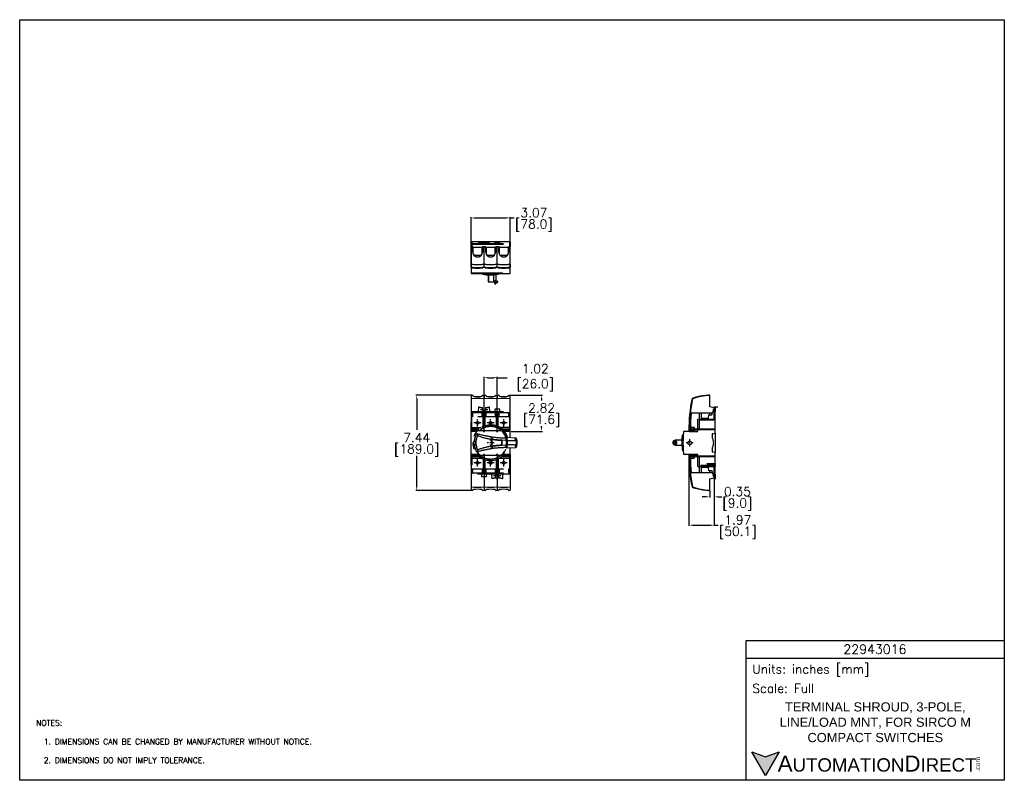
# Model space of a CAD drawing. Extents: x 864.4 to 941.4, y -8.5 to 51.
import ezdxf

# ---------------------------------------------------------------- set-up
doc = ezdxf.new("R2010")
doc.units = 0
doc.header["$LTSCALE"] = 4
doc.header["$MEASUREMENT"] = 0
doc.linetypes.add('CENTER2', pattern=[1.125, 0.75, -0.125, 0.125, -0.125])
doc.linetypes.add('PHANTOM2', pattern=[1.25, 0.625, -0.125, 0.125, -0.125, 0.125, -0.125])
doc.layers.get('0').update_dxf_attribs({"linetype": 'CONTINUOUS'})
doc.layers.get('DEFPOINTS').update_dxf_attribs({"linetype": 'CONTINUOUS'})
for name, color, linetype in [('CENTER', 40, 'CENTER2'), ('DIMENSIONS', 140, 'CONTINUOUS'), ('PHANTOM', 130, 'PHANTOM2'), ('TEXT', 140, 'CONTINUOUS')]:
    doc.layers.add(name, color=color, linetype=linetype)
doc.styles.add('ROMANS', font='romans.shx')
doc.styles.get("Standard").update_dxf_attribs({"font": 'romans.shx'})
doc.styles.add('型式1', font='txt')
doc.dimstyles.get("Standard").update_dxf_attribs({"dimtxt": 0.7, "dimasz": 0.3, "dimexe": 0.0625, "dimexo": 0.0625, "dimgap": 0.0625, "dimtad": 0, "dimtih": 1, "dimtoh": 1, "dimzin": 0, "dimdsep": 46, "dimtxsty": 'Standard', "dimcen": 0, "dimadec": 0, "dimazin": 0, "dimtfac": 1, "dimtofl": 0, "dimtmove": 0, "dimatfit": 3, "dimfxl": 1, "dimtolj": 1, "dimtzin": 0, "dimarcsym": 0})

# ---------------------------------------------------------------- blocks, each defined once
blk = doc.blocks.new('*D14')
at = {"layer": 'DEFPOINTS', "color": 0, "transparency": 16777216}
for p in [(916.751, 16.9), (918.724, 15.125), (918.724, 11.425)]:
    blk.add_point(p, dxfattribs=at)
at = {"layer": 'DIMENSIONS', "color": 0, "lineweight": -2, "transparency": 16777216}
for p, q in [((916.751, 16.838), (916.751, 11.362)), ((918.724, 15.063), (918.724, 11.362)), ((917.051, 11.425), (918.424, 11.425)), ((918.724, 11.425), (919.024, 11.425))]:
    blk.add_line(p, q, dxfattribs=at)
at = {"layer": 'DIMENSIONS', "color": 0, "transparency": 16777216}
for points in [[(917.051, 11.475), (917.051, 11.375), (916.751, 11.425)], [(918.424, 11.475), (918.424, 11.375), (918.724, 11.425)]]:
    blk.add_solid(points, dxfattribs=at)
at = {"layer": 'DIMENSIONS', "color": 0, "transparency": 16777216, "char_height": 0.7, "attachment_point": 5}
for s, insert in [('\\A1;1.97', (920.569, 11.837)), ('\\A1;[50.1]', (920.569, 10.829))]:
    blk.add_mtext(s, dxfattribs=dict(at, insert=insert))
blk = doc.blocks.new('*D15')
at = {"layer": 'DEFPOINTS', "color": 0, "transparency": 16777216}
for p in [(918.724, 15.125), (918.369, 14.138), (918.724, 13.64)]:
    blk.add_point(p, dxfattribs=at)
at = {"layer": 'DIMENSIONS', "color": 0, "lineweight": -2, "transparency": 16777216}
for p, q in [((918.724, 15.063), (918.724, 13.578)), ((918.369, 14.075), (918.369, 13.578)), ((918.069, 13.64), (917.769, 13.64)), ((919.024, 13.64), (919.324, 13.64))]:
    blk.add_line(p, q, dxfattribs=at)
at = {"layer": 'DIMENSIONS', "color": 0, "transparency": 16777216}
for points in [[(918.069, 13.69), (918.069, 13.59), (918.369, 13.64)], [(919.024, 13.69), (919.024, 13.59), (918.724, 13.64)]]:
    blk.add_solid(points, dxfattribs=at)
at = {"layer": 'DIMENSIONS', "color": 0, "transparency": 16777216, "char_height": 0.7, "attachment_point": 5}
for s, insert in [('\\A1;0.35', (920.536, 14.053)), ('\\A1;[9.0]', (920.536, 13.045))]:
    blk.add_mtext(s, dxfattribs=dict(at, insert=insert))
blk = doc.blocks.new('*D16')
at = {"layer": 'DEFPOINTS', "color": 0, "transparency": 16777216}
for p in [(901.752, 22.961), (901.752, 21.569), (900.728, 20.732)]:
    blk.add_point(p, dxfattribs=at)
at = {"layer": 'DIMENSIONS', "color": 0, "lineweight": -2, "transparency": 16777216}
for p, q in [((900.728, 20.795), (900.728, 23.023)), ((901.028, 22.961), (901.452, 22.961)), ((901.752, 21.632), (901.752, 23.023)), ((901.752, 22.961), (902.527, 22.961))]:
    blk.add_line(p, q, dxfattribs=at)
at = {"layer": 'DIMENSIONS', "color": 0, "transparency": 16777216}
for points in [[(901.028, 23.011), (901.028, 22.911), (900.728, 22.961)], [(901.452, 23.011), (901.452, 22.911), (901.752, 22.961)]]:
    blk.add_solid(points, dxfattribs=at)
at = {"layer": 'DIMENSIONS', "color": 0, "transparency": 16777216, "insert": (904.489, 22.961), "char_height": 0.7, "attachment_point": 5}
blk.add_mtext('\\A1; 1.02\\P [26.0]', dxfattribs=at)
blk = doc.blocks.new('*D17')
at = {"layer": 'DEFPOINTS', "color": 0, "transparency": 16777216}
for p in [(902.775, 35.459), (899.704, 33.544), (902.775, 33.544)]:
    blk.add_point(p, dxfattribs=at)
at = {"layer": 'DIMENSIONS', "color": 0, "lineweight": -2, "transparency": 16777216}
for p, q in [((899.704, 33.607), (899.704, 35.522)), ((900.004, 35.459), (902.475, 35.459)), ((902.775, 33.607), (902.775, 35.522)), ((902.775, 35.459), (903.075, 35.459))]:
    blk.add_line(p, q, dxfattribs=at)
at = {"layer": 'DIMENSIONS', "color": 0, "transparency": 16777216}
for points in [[(900.004, 35.509), (900.004, 35.409), (899.704, 35.459)], [(902.475, 35.509), (902.475, 35.409), (902.775, 35.459)]]:
    blk.add_solid(points, dxfattribs=at)
at = {"layer": 'DIMENSIONS', "color": 0, "transparency": 16777216, "char_height": 0.7, "attachment_point": 5}
for s, insert in [('\\A1;3.07', (904.621, 35.872)), ('\\A1;[78.0]', (904.621, 34.863))]:
    blk.add_mtext(s, dxfattribs=dict(at, insert=insert))
blk = doc.blocks.new('*D19')
at = {"layer": 'DEFPOINTS', "color": 0, "transparency": 16777216}
for p in [(899.842, 21.585), (895.459, 14.145), (899.842, 14.145)]:
    blk.add_point(p, dxfattribs=at)
at = {"layer": 'DIMENSIONS', "color": 0, "lineweight": -2, "transparency": 16777216}
for p, q in [((899.78, 21.585), (895.397, 21.585)), ((895.459, 21.285), (895.459, 18.873)), ((895.459, 14.445), (895.459, 16.857)), ((899.78, 14.145), (895.397, 14.145))]:
    blk.add_line(p, q, dxfattribs=at)
at = {"layer": 'DIMENSIONS', "color": 0, "transparency": 16777216}
for points in [[(895.409, 21.285), (895.509, 21.285), (895.459, 21.585)], [(895.409, 14.445), (895.509, 14.445), (895.459, 14.145)]]:
    blk.add_solid(points, dxfattribs=at)
at = {"layer": 'DIMENSIONS', "color": 0, "transparency": 16777216, "char_height": 0.7, "attachment_point": 5}
for s, insert in [('\\A1;7.44', (895.459, 18.278)), ('\\A1;[189.0]', (895.459, 17.269))]:
    blk.add_mtext(s, dxfattribs=dict(at, insert=insert))
blk = doc.blocks.new('*D20')
at = {"layer": 'DEFPOINTS', "color": 0, "transparency": 16777216}
for p in [(902.637, 21.585), (902.775, 18.765), (905.224, 18.765)]:
    blk.add_point(p, dxfattribs=at)
at = {"layer": 'DIMENSIONS', "color": 0, "lineweight": -2, "transparency": 16777216}
for p, q in [((902.7, 21.585), (905.287, 21.585)), ((905.224, 21.285), (905.224, 21.183)), ((902.838, 18.765), (905.287, 18.765)), ((905.224, 19.065), (905.224, 19.167))]:
    blk.add_line(p, q, dxfattribs=at)
at = {"layer": 'DIMENSIONS', "color": 0, "transparency": 16777216}
for points in [[(905.174, 21.285), (905.274, 21.285), (905.224, 21.585)], [(905.174, 19.065), (905.274, 19.065), (905.224, 18.765)]]:
    blk.add_solid(points, dxfattribs=at)
at = {"layer": 'DIMENSIONS', "color": 0, "transparency": 16777216, "char_height": 0.7, "attachment_point": 5}
for s, insert in [('\\A1;2.82', (905.224, 20.588)), ('\\A1;[71.6]', (905.224, 19.579))]:
    blk.add_mtext(s, dxfattribs=dict(at, insert=insert))

msp = doc.modelspace()

# ---------------------------------------------------------------- hatches: boundary and pattern name
at = {"layer": 'TEXT'}
msp.add_hatch(color=256, dxfattribs=at).paths.add_polyline_path([(923.81, -6.304), (922.736, -6.695), (921.662, -6.304), (922.736, -8.164)])

# ---------------------------------------------------------------- linework, layer by layer
for p, q in [((899.712, 31.609), (899.712, 33.543)), ((899.712, 33.543), (899.756, 33.543)), ((899.846, 33.189), (899.712, 33.189)), ((899.756, 33.543), (899.759, 33.189)), ((899.846, 32.788), (899.846, 33.189)), ((900.594, 33.189), (900.594, 32.788)), ((900.594, 33.189), (900.732, 33.189)), ((900.732, 31.848), (900.732, 33.189)), ((900.87, 33.189), (900.732, 33.189)), ((900.87, 32.788), (900.87, 33.189)), ((901.618, 33.189), (901.618, 32.788)), ((901.618, 33.189), (901.756, 33.189)), ((901.756, 31.848), (901.756, 33.189)), ((901.893, 33.189), (901.756, 33.189)), ((901.893, 32.788), (901.893, 33.189)), ((902.641, 33.189), (902.641, 32.788)), ((902.641, 33.189), (902.775, 33.189)), ((902.729, 33.189), (902.732, 33.543)), ((902.732, 33.543), (902.775, 33.543)), ((902.775, 31.609), (902.775, 33.543)), ((900.732, 31.609), (900.732, 31.848)), ((901.756, 31.609), (901.756, 31.848))]:
    msp.add_line(p, q)
at = {"ltscale": 0.25}
for p, q in [((899.842, 21.585), (899.704, 21.569)), ((899.704, 21.569), (899.704, 21.305)), ((899.842, 21.585), (899.842, 21.543)), ((900.59, 21.585), (900.728, 21.569)), ((900.59, 21.543), (900.59, 21.585)), ((900.866, 21.585), (900.728, 21.569)), ((900.728, 21.305), (900.728, 21.569)), ((900.728, 21.569), (900.728, 21.305)), ((900.866, 21.585), (900.866, 21.543)), ((901.614, 21.585), (901.752, 21.569)), ((901.614, 21.543), (901.614, 21.585)), ((901.889, 21.585), (901.752, 21.569)), ((901.752, 21.305), (901.752, 21.569)), ((901.752, 21.569), (901.752, 21.305)), ((901.889, 21.585), (901.889, 21.543)), ((902.637, 21.585), (902.775, 21.569)), ((902.637, 21.543), (902.637, 21.585)), ((902.775, 21.305), (902.775, 21.569)), ((902.775, 21.305), (902.775, 21.569)), ((918.369, 21.576), (918.369, 21.592)), ((918.369, 20.684), (918.369, 21.576)), ((900.728, 18.765), (900.728, 21.305)), ((901.752, 18.765), (901.752, 21.305)), ((902.775, 18.765), (902.775, 21.305)), ((918.724, 20.605), (918.369, 20.684)), ((918.724, 19.74), (918.724, 20.605)), ((917.436, 19.718), (918.724, 19.74)), ((917.436, 19.711), (918.719, 19.733)), ((917.436, 18.772), (917.436, 19.718)), ((918.719, 19.733), (918.719, 19.74)), ((899.704, 18.765), (899.748, 18.765)), ((899.748, 18.765), (899.748, 18.83)), ((899.748, 18.83), (900.685, 18.83)), ((900.685, 18.83), (900.685, 18.765)), ((900.685, 18.765), (900.728, 18.765)), ((900.728, 18.765), (900.771, 18.765)), ((900.771, 18.765), (900.771, 18.83)), ((900.771, 18.83), (901.708, 18.83)), ((901.708, 18.83), (901.708, 18.765)), ((901.708, 18.765), (901.752, 18.765)), ((901.752, 18.765), (901.795, 18.765)), ((901.795, 18.765), (901.795, 18.83)), ((901.795, 18.83), (902.732, 18.83)), ((902.732, 18.83), (902.732, 18.765)), ((902.732, 18.765), (902.775, 18.765)), ((916.751, 18.83), (916.781, 18.83)), ((916.756, 18.837), (916.786, 18.837)), ((916.781, 18.83), (916.783, 18.765)), ((916.783, 18.765), (916.781, 18.83)), ((916.783, 18.765), (916.789, 18.765)), ((916.786, 18.837), (916.788, 18.772)), ((916.788, 18.772), (916.786, 18.837)), ((916.788, 18.772), (917.436, 18.772)), ((916.789, 18.765), (916.789, 18.772)), ((916.789, 18.765), (917.431, 18.765)), ((917.431, 18.765), (917.431, 18.772)), ((899.704, 16.965), (899.704, 14.425)), ((899.748, 16.965), (899.704, 16.965)), ((899.748, 16.9), (899.748, 16.965)), ((900.685, 16.965), (900.685, 16.9)), ((900.728, 16.965), (900.685, 16.965)), ((900.728, 16.965), (900.728, 14.425)), ((900.771, 16.965), (900.728, 16.965)), ((900.771, 16.9), (900.771, 16.965)), ((901.708, 16.965), (901.708, 16.9)), ((901.752, 16.965), (901.708, 16.965)), ((901.752, 16.965), (901.752, 14.425)), ((901.795, 16.965), (901.752, 16.965)), ((901.795, 16.9), (901.795, 16.965)), ((902.732, 16.965), (902.732, 16.9)), ((902.775, 16.965), (902.732, 16.965)), ((902.775, 16.965), (902.775, 14.425)), ((916.781, 16.9), (916.783, 16.965)), ((916.783, 16.965), (916.781, 16.9)), ((916.789, 16.965), (916.783, 16.965)), ((916.786, 16.893), (916.788, 16.958)), ((916.788, 16.958), (916.786, 16.893)), ((917.436, 16.958), (916.788, 16.958)), ((916.789, 16.958), (916.789, 16.965)), ((916.789, 16.965), (917.431, 16.965)), ((917.431, 16.965), (917.431, 16.958)), ((917.436, 16.012), (917.436, 16.958)), ((899.748, 16.9), (900.685, 16.9)), ((900.771, 16.9), (901.708, 16.9)), ((901.795, 16.9), (902.732, 16.9)), ((916.781, 16.9), (916.751, 16.9)), ((916.786, 16.893), (916.756, 16.893)), ((917.436, 16.019), (918.719, 15.997)), ((918.724, 15.99), (917.436, 16.012)), ((918.719, 15.997), (918.719, 15.99)), ((918.724, 15.125), (918.724, 15.99)), ((918.369, 15.047), (918.724, 15.125)), ((918.369, 14.154), (918.369, 15.047)), ((899.704, 14.425), (899.704, 14.161)), ((899.704, 14.161), (899.842, 14.145)), ((899.842, 14.145), (899.842, 14.187)), ((900.59, 14.187), (900.59, 14.145)), ((900.59, 14.145), (900.728, 14.161)), ((900.728, 14.425), (900.728, 14.161)), ((900.728, 14.425), (900.728, 14.161)), ((900.728, 14.161), (900.866, 14.145)), ((900.866, 14.145), (900.866, 14.187)), ((901.614, 14.187), (901.614, 14.145)), ((901.614, 14.145), (901.752, 14.161)), ((901.752, 14.425), (901.752, 14.161)), ((901.752, 14.425), (901.752, 14.161)), ((901.752, 14.161), (901.889, 14.145)), ((901.889, 14.145), (901.889, 14.187)), ((902.637, 14.187), (902.637, 14.145)), ((902.637, 14.145), (902.775, 14.161)), ((902.775, 14.425), (902.775, 14.161)), ((918.369, 14.205), (918.369, 14.219)), ((918.369, 14.138), (918.369, 14.154))]:
    msp.add_line(p, q, dxfattribs=at)
for centre, radius, start, end in [((900.22, 32.787), 0.374, 179.9691, 0.0309), ((901.244, 32.787), 0.374, 179.9691, 0.0309), ((902.267, 32.787), 0.374, 179.9691, 0.0309), ((900.22, 35.432), 3.62, 261.93516, 278.12778), ((900.22, 35.193), 3.62, 261.93516, 278.12778), ((901.244, 35.488), 3.676, 261.99676, 278.00373), ((901.244, 35.25), 3.676, 261.997, 278.003), ((902.26, 35.433), 3.62, 261.99809, 278.19073), ((902.267, 35.193), 3.62, 261.87222, 278.06484), ((900.216, 16.568), 4.765, 83.83367, 96.16633), ((900.216, 23.61), 2.115, 260.64893, 279.35107), ((901.24, 16.568), 4.765, 83.83367, 96.16633), ((901.24, 23.61), 2.115, 260.64893, 279.35107), ((902.263, 16.568), 4.765, 83.83367, 96.16633), ((902.263, 23.61), 2.115, 260.64893, 279.35107), ((900.216, 19.162), 4.765, 263.83367, 276.16633), ((900.216, 12.12), 2.115, 80.64893, 99.35107), ((901.24, 19.162), 4.765, 263.83367, 276.16633), ((901.24, 12.12), 2.115, 80.64893, 99.35107), ((902.263, 19.162), 4.765, 263.83367, 276.16633), ((902.263, 12.12), 2.115, 80.64893, 99.35107)]:
    msp.add_arc(centre, radius, start, end)
for centre, radius, start, end in [((918.724, 16.229), 5.359, 93.79092, 108.44538), ((918.724, 16.229), 5.375, 93.77955, 98.08399), ((899.884, 21.573), 0.0512, 214.79345, 256.70498), ((900.548, 21.573), 0.0512, 283.29502, 325.20655), ((900.908, 21.573), 0.0512, 214.79345, 256.70498), ((901.572, 21.573), 0.0512, 283.29502, 325.20655), ((901.932, 21.573), 0.0512, 214.79345, 256.70498), ((902.595, 21.573), 0.0512, 283.29502, 325.20655), ((927.455, 19.062), 10.707, 167.76647, 181.243), ((927.46, 19.069), 10.707, 167.76647, 181.243), ((927.46, 19.069), 10.67, 167.8647, 181.5963), ((918.724, 16.229), 5.394, 102.0553, 108.67677), ((927.46, 16.661), 10.67, 178.40369, 192.1353), ((927.455, 16.668), 10.707, 178.75692, 192.23372), ((927.46, 16.661), 10.707, 178.75692, 192.23372), ((899.884, 14.158), 0.0512, 103.29502, 145.20655), ((900.548, 14.158), 0.0512, 34.79345, 76.70498), ((900.908, 14.158), 0.0512, 103.29502, 145.20655), ((901.572, 14.158), 0.0512, 34.79345, 76.70498), ((901.932, 14.158), 0.0512, 103.29502, 145.20655), ((902.595, 14.158), 0.0512, 34.79345, 76.70498), ((918.368, 18.34), 4.179, 250.84214, 264.50426), ((918.724, 19.502), 5.359, 251.55462, 266.20908), ((918.724, 19.502), 5.375, 261.91601, 266.22045)]:
    msp.add_arc(centre, radius, start, end, dxfattribs=at)
for points, knots in [([(899.704, 21.305), (899.704, 21.098), (899.704, 20.683), (899.704, 20.049), (899.704, 19.409), (899.704, 18.98), (899.704, 18.765)], [0, 0, 0, 0, 0.248199, 0.496398, 0.748201, 1, 1, 1, 1]), ([(916.996, 21.338), (916.998, 21.337), (917, 21.335), (917.019, 21.32), (917.028, 21.313)], [0, 0, 0, 0, 0.493526, 1, 1, 1, 1]), ([(917.968, 21.551), (917.925, 21.545), (917.841, 21.533), (917.728, 21.519), (917.643, 21.508), (917.608, 21.504), (917.595, 21.503), (917.596, 21.503), (917.597, 21.503)], [0, 0, 0, 0, 0.216992, 0.434034, 0.649827, 0.863928, 0.912864, 1, 1, 1, 1]), ([(917.028, 14.418), (917.019, 14.411), (917.002, 14.397), (916.994, 14.39), (916.996, 14.392), (916.996, 14.392)], [0, 0, 0, 0, 0.493545, 0.987087, 1, 1, 1, 1])]:
    msp.add_open_spline(points, degree=3, knots=knots, dxfattribs=at)
at = {"layer": 'CENTER', "ltscale": 0.05}
for p, q in [((901.009, 20.452), (900.448, 20.452)), ((900.728, 20.171), (900.728, 20.732)), ((900.497, 19.431), (899.936, 19.431)), ((900.216, 19.151), (900.216, 19.712)), ((901.52, 19.431), (900.959, 19.431)), ((901.24, 19.151), (901.24, 19.712)), ((902.544, 19.431), (901.983, 19.431)), ((902.263, 19.151), (902.263, 19.712)), ((901.516, 17.871), (900.955, 17.871)), ((901.236, 17.591), (901.236, 18.152)), ((917.088, 17.865), (916.527, 17.865)), ((916.807, 17.585), (916.807, 18.146)), ((900.497, 16.299), (899.936, 16.299)), ((900.216, 16.019), (900.216, 16.58)), ((901.52, 16.299), (900.959, 16.299)), ((901.24, 16.019), (901.24, 16.58)), ((902.544, 16.299), (901.983, 16.299)), ((902.263, 16.019), (902.263, 16.58)), ((901.752, 15), (901.752, 15.561)), ((901.752, 14.998), (901.752, 15.559)), ((902.032, 15.278), (901.471, 15.278))]:
    msp.add_line(p, q, dxfattribs=at)
at = {"layer": 'DEFPOINTS'}
msp.add_lwpolyline([(941.409, -8.534), (864.409, -8.534), (864.409, 50.966), (941.409, 50.966)], close=True, dxfattribs=at)
at = {"layer": 'PHANTOM'}
for p, q in [((899.704, 33.544), (899.724, 33.544)), ((899.704, 33.544), (899.704, 33.19)), ((899.704, 33.19), (899.704, 31.104)), ((899.842, 33.19), (899.704, 33.19)), ((899.714, 33.623), (899.756, 33.623)), ((899.714, 33.544), (899.714, 33.623)), ((899.724, 33.544), (899.727, 33.19)), ((899.756, 33.623), (900.275, 33.623)), ((899.756, 33.19), (899.756, 33.623)), ((899.756, 33.448), (902.741, 33.448)), ((899.756, 33.408), (902.741, 33.408)), ((899.842, 32.788), (899.842, 33.19)), ((900.578, 33.149), (899.854, 33.149)), ((899.854, 33.149), (899.854, 32.689)), ((900.275, 33.623), (900.3, 33.623)), ((900.275, 33.561), (900.275, 33.623)), ((900.3, 33.564), (900.275, 33.561)), ((901.181, 33.561), (900.275, 33.561)), ((900.3, 33.564), (900.3, 33.623)), ((900.3, 33.623), (900.614, 33.623)), ((900.3, 33.564), (900.614, 33.562)), ((900.578, 32.689), (900.578, 33.149)), ((900.59, 33.19), (900.59, 32.788)), ((900.728, 33.19), (900.59, 33.19)), ((900.614, 33.562), (900.614, 33.623)), ((900.614, 33.623), (900.842, 33.623)), ((900.728, 31.848), (900.728, 33.19)), ((900.866, 33.19), (900.728, 33.19)), ((900.842, 33.562), (900.842, 33.623)), ((900.842, 33.623), (901.156, 33.623)), ((900.842, 33.564), (901.156, 33.564)), ((900.866, 32.788), (900.866, 33.19)), ((901.602, 33.149), (900.878, 33.149)), ((900.878, 33.149), (900.878, 32.689)), ((901.156, 33.564), (901.156, 33.623)), ((901.156, 33.623), (901.181, 33.623)), ((901.181, 33.561), (901.156, 33.564)), ((901.181, 33.623), (901.181, 33.561)), ((901.181, 33.623), (902.744, 33.623)), ((901.555, 33.619), (901.555, 33.497)), ((901.555, 33.619), (901.949, 33.619)), ((901.949, 33.497), (901.555, 33.497)), ((901.602, 32.689), (901.602, 33.149)), ((901.614, 33.19), (901.614, 32.788)), ((901.752, 33.19), (901.614, 33.19)), ((901.752, 31.848), (901.752, 33.19)), ((901.889, 33.19), (901.752, 33.19)), ((901.889, 32.788), (901.889, 33.19)), ((902.626, 33.149), (901.901, 33.149)), ((901.901, 33.149), (901.901, 32.689)), ((901.949, 33.497), (901.949, 33.619)), ((902.626, 32.689), (902.626, 33.149)), ((902.637, 33.19), (902.637, 32.788)), ((902.775, 33.19), (902.637, 33.19)), ((902.741, 33.408), (902.737, 33.19)), ((902.744, 33.623), (902.741, 33.448)), ((902.741, 33.448), (902.741, 33.408)), ((902.744, 33.623), (902.768, 33.623)), ((902.752, 33.19), (902.756, 33.544)), ((902.756, 33.544), (902.775, 33.544)), ((902.768, 33.622), (902.768, 33.623)), ((902.768, 33.544), (902.768, 33.622)), ((902.775, 33.544), (902.775, 33.19)), ((902.775, 31.848), (902.775, 33.19)), ((900.477, 32.526), (899.95, 32.526)), ((901.5, 32.526), (900.974, 32.526)), ((902.524, 32.526), (901.998, 32.526)), ((899.785, 31.599), (899.788, 31.563)), ((900.645, 31.563), (900.647, 31.599)), ((900.728, 31.61), (900.728, 31.848)), ((900.809, 31.599), (900.811, 31.563)), ((901.668, 31.563), (901.671, 31.599)), ((901.752, 31.61), (901.752, 31.848)), ((901.833, 31.599), (901.835, 31.563)), ((902.709, 31.601), (902.709, 31.565)), ((902.768, 31.104), (902.775, 31.61)), ((902.775, 31.848), (902.775, 31.61)), ((902.775, 31.615), (902.775, 31.614)), ((899.704, 31.154), (902.768, 31.154)), ((899.704, 31.104), (900.614, 31.104)), ((900.614, 31.104), (900.614, 31.097)), ((900.614, 31.097), (901.858, 31.097)), ((900.645, 31.064), (901.833, 31.066)), ((901.039, 31.012), (901.065, 31.016)), ((901.039, 31.012), (901.048, 30.465)), ((901.065, 31.016), (901.072, 30.465)), ((901.472, 31.02), (901.667, 31.036)), ((901.472, 31.02), (901.472, 30.465)), ((901.66, 30.622), (901.667, 31.036)), ((901.667, 31.036), (901.833, 31.066)), ((901.858, 31.097), (901.858, 31.105)), ((901.867, 31.105), (902.768, 31.104)), ((901.048, 30.465), (901.072, 30.465)), ((901.072, 30.465), (901.472, 30.465)), ((901.472, 30.465), (901.66, 30.622)), ((901.501, 30.489), (901.577, 30.399)), ((901.532, 30.361), (901.743, 30.538)), ((901.532, 30.361), (901.573, 30.312)), ((901.573, 30.312), (901.783, 30.49)), ((901.698, 30.5), (901.622, 30.59)), ((901.691, 30.355), (901.646, 30.32)), ((901.689, 30.357), (901.719, 30.382)), ((901.691, 30.355), (901.689, 30.357)), ((901.721, 30.38), (901.719, 30.382)), ((901.763, 30.419), (901.721, 30.38)), ((901.783, 30.49), (901.743, 30.538)), ((899.756, 19.058), (899.756, 20.316)), ((899.756, 20.316), (902.741, 20.316)), ((902.744, 20.206), (899.756, 20.206)), ((899.854, 19.895), (899.854, 20.206)), ((900.578, 20.206), (899.854, 20.206)), ((900.3, 20.675), (900.275, 20.316)), ((900.578, 19.895), (900.578, 20.206)), ((900.614, 20.45), (900.614, 20.623)), ((900.673, 19.895), (900.673, 20.206)), ((900.779, 19.895), (900.779, 20.206)), ((900.842, 20.623), (900.842, 20.45)), ((900.878, 19.895), (900.878, 20.206)), ((901.181, 20.316), (901.156, 20.675)), ((901.555, 20.493), (901.555, 20.316)), ((901.949, 20.493), (901.555, 20.493)), ((901.602, 20.206), (901.602, 19.895)), ((901.7, 19.895), (901.7, 20.206)), ((901.804, 20.206), (901.804, 19.15)), ((901.901, 19.895), (901.901, 20.206)), ((901.949, 20.316), (901.949, 20.493)), ((902.626, 20.206), (902.626, 19.895)), ((902.744, 20.316), (902.741, 20.316)), ((902.744, 20.316), (902.744, 19.679)), ((916.912, 20.206), (916.923, 20.206)), ((916.923, 20.206), (918.583, 20.206)), ((917.585, 19.694), (917.585, 20.206)), ((917.701, 20.206), (917.708, 19.804)), ((918.276, 19.804), (918.3, 20.046)), ((918.3, 20.046), (918.525, 20.046)), ((918.362, 20.206), (918.365, 20.046)), ((918.525, 20.046), (918.623, 20.316)), ((918.623, 20.316), (918.798, 20.316)), ((918.672, 20.316), (918.672, 20.493)), ((918.672, 20.493), (918.794, 20.493)), ((918.737, 20.493), (918.739, 20.675)), ((918.739, 20.675), (918.798, 20.675)), ((918.794, 20.493), (918.794, 20.316)), ((918.798, 20.675), (918.798, 20.316)), ((918.798, 20.675), (918.999, 20.675)), ((918.798, 19.694), (918.798, 20.316)), ((899.704, 19.694), (899.704, 19.627)), ((899.704, 16.979), (899.704, 19.686)), ((899.756, 19.686), (899.704, 19.686)), ((902.744, 19.895), (899.756, 19.895)), ((900.656, 19.145), (900.656, 19.895)), ((900.8, 19.201), (900.8, 19.895)), ((901.68, 19.895), (901.68, 19.199)), ((902.712, 19.895), (902.712, 18.813)), ((902.768, 19.615), (902.712, 19.615)), ((902.728, 19.679), (902.728, 19.615)), ((902.728, 19.679), (902.768, 19.679)), ((902.768, 19.615), (902.768, 19.679)), ((902.768, 18.254), (902.768, 19.615)), ((902.768, 19.485), (902.768, 19.544)), ((917.585, 19.694), (918.798, 19.694)), ((917.585, 19.694), (917.585, 19.627)), ((918.798, 19.627), (917.585, 19.627)), ((917.585, 18.942), (917.585, 19.627)), ((917.708, 19.804), (918.276, 19.804)), ((918.798, 19.627), (918.798, 19.694)), ((918.798, 18.942), (918.798, 19.627)), ((899.764, 18.906), (899.704, 18.87)), ((900.147, 18.751), (899.704, 18.751)), ((899.756, 19.058), (900.493, 19.058)), ((899.758, 19.058), (899.758, 18.902)), ((899.758, 18.755), (899.758, 18.818)), ((899.758, 18.818), (899.766, 18.816)), ((899.764, 18.818), (899.758, 18.818)), ((899.788, 18.755), (899.758, 18.755)), ((899.764, 18.818), (899.764, 18.906)), ((899.764, 18.818), (899.766, 18.816)), ((899.766, 18.816), (899.766, 18.835)), ((899.766, 18.835), (899.767, 18.835)), ((899.769, 19.058), (899.767, 19.057)), ((899.767, 18.835), (899.767, 19.057)), ((899.769, 19.058), (899.769, 19.058)), ((899.771, 18.751), (899.771, 18.755)), ((899.775, 19.058), (899.775, 18.956)), ((899.775, 18.956), (899.779, 18.956)), ((899.775, 18.956), (900.352, 18.956)), ((899.779, 18.9), (899.775, 18.9)), ((899.775, 18.9), (899.775, 18.813)), ((900.286, 18.9), (899.775, 18.9)), ((899.775, 18.813), (899.788, 18.81)), ((900.201, 18.813), (899.775, 18.813)), ((899.779, 18.956), (899.779, 18.9)), ((899.788, 18.813), (899.788, 18.755)), ((900.229, 18.427), (900.173, 18.588)), ((902.712, 19.057), (901.979, 19.057)), ((902.12, 18.956), (902.704, 18.956)), ((902.704, 18.9), (902.185, 18.9)), ((902.712, 18.813), (902.271, 18.813)), ((902.768, 18.751), (902.324, 18.751)), ((902.7, 18.956), (902.7, 18.9)), ((902.704, 18.956), (902.7, 18.956)), ((902.704, 18.9), (902.7, 18.9)), ((902.704, 18.956), (902.704, 18.9)), ((902.708, 18.755), (902.708, 18.751)), ((902.709, 18.755), (902.709, 18.813)), ((902.712, 18.813), (902.709, 18.81)), ((902.716, 18.751), (902.716, 18.947)), ((902.716, 18.947), (902.768, 18.915)), ((902.768, 18.751), (902.768, 18.915)), ((916.305, 18.499), (916.272, 18.499)), ((916.272, 18.499), (916.272, 17.877)), ((916.329, 18.744), (916.329, 18.744)), ((917.187, 18.751), (916.33, 18.751)), ((917.16, 18.818), (916.713, 18.81)), ((916.713, 18.81), (916.713, 18.751)), ((916.74, 18.81), (916.74, 18.751)), ((916.831, 19.056), (916.859, 19.058)), ((916.831, 18.956), (917.16, 18.959)), ((916.831, 18.956), (916.831, 18.901)), ((917.16, 18.898), (916.831, 18.901)), ((917.16, 19.055), (916.859, 19.058)), ((916.859, 18.956), (916.859, 18.9)), ((916.896, 18.813), (916.896, 18.9)), ((916.902, 19.057), (916.902, 18.956)), ((917.148, 18.958), (917.148, 19.055)), ((917.148, 18.898), (917.148, 18.817)), ((917.16, 19.055), (917.16, 18.959)), ((917.16, 18.947), (917.187, 18.91)), ((917.585, 18.942), (917.16, 18.947)), ((917.16, 18.947), (917.16, 18.898)), ((917.16, 18.751), (917.16, 18.818)), ((917.187, 18.751), (917.187, 18.91)), ((917.187, 18.91), (918.798, 18.91)), ((918.798, 18.942), (917.585, 18.942)), ((918.611, 18.564), (918.563, 18.564)), ((918.563, 18.564), (918.563, 18.291)), ((918.611, 18.564), (918.798, 18.618)), ((918.798, 18.91), (918.798, 18.942)), ((918.798, 18.618), (918.798, 18.91)), ((918.798, 18.618), (918.798, 17.113)), ((901.213, 18.358), (901.406, 18.152)), ((901.221, 18.357), (901.221, 18.349)), ((901.389, 18.171), (901.308, 18.147)), ((901.331, 18.144), (901.367, 18.154)), ((901.389, 18.152), (901.389, 18.171)), ((902.099, 18.081), (902.126, 18.062)), ((902.108, 18.084), (902.108, 18.075)), ((902.139, 18.062), (902.108, 18.084)), ((902.428, 18.046), (902.139, 18.062)), ((902.47, 18.27), (902.428, 18.046)), ((902.428, 18.254), (902.448, 18.254)), ((902.428, 18.254), (902.428, 18.046)), ((902.47, 18.27), (902.448, 18.254)), ((902.47, 18.27), (902.475, 18.27)), ((903.194, 18.231), (902.475, 18.27)), ((902.475, 18.27), (902.475, 18.27)), ((903.156, 18.049), (903.194, 18.231)), ((915.53, 17.897), (915.495, 17.897)), ((915.53, 17.857), (915.495, 17.857)), ((915.53, 17.897), (915.531, 17.954)), ((915.551, 17.897), (915.53, 17.897)), ((915.531, 17.8), (915.53, 17.857)), ((915.53, 17.857), (915.551, 17.857)), ((915.531, 17.8), (915.556, 17.82)), ((915.555, 17.897), (915.557, 17.954)), ((915.593, 17.897), (915.555, 17.897)), ((915.555, 17.857), (915.593, 17.857)), ((915.557, 17.8), (915.555, 17.857)), ((915.624, 18.015), (915.579, 18.015)), ((915.579, 17.739), (915.624, 17.739)), ((916.195, 18.072), (915.64, 18.062)), ((915.64, 18.013), (915.64, 18.062)), ((915.64, 17.692), (915.64, 17.741)), ((915.734, 17.956), (915.697, 17.956)), ((915.697, 17.798), (915.734, 17.798)), ((915.729, 17.958), (915.725, 17.956)), ((915.725, 17.798), (915.729, 17.796)), ((916.239, 17.287), (916.239, 18.467)), ((916.272, 17.877), (916.272, 17.255)), ((899.704, 16.979), (899.764, 16.979)), ((899.704, 16.115), (899.704, 16.979)), ((899.768, 16.981), (899.764, 16.979)), ((899.764, 16.979), (899.764, 16.783)), ((899.768, 16.981), (900.155, 16.981)), ((899.768, 16.673), (899.768, 16.981)), ((900.229, 17.315), (900.173, 17.154)), ((901.213, 17.384), (901.406, 17.59)), ((901.221, 17.385), (901.221, 17.393)), ((901.389, 17.571), (901.308, 17.595)), ((901.367, 17.588), (901.331, 17.599)), ((901.389, 17.571), (901.389, 17.591)), ((902.119, 17.68), (902.091, 17.661)), ((902.139, 17.68), (902.108, 17.658)), ((902.108, 17.673), (902.108, 17.658)), ((902.139, 17.68), (902.428, 17.696)), ((902.316, 16.981), (902.724, 16.981)), ((902.428, 17.696), (902.47, 17.472)), ((902.428, 17.696), (902.428, 17.488)), ((902.448, 17.488), (902.428, 17.488)), ((902.448, 17.488), (902.47, 17.472)), ((902.47, 17.472), (902.475, 17.472)), ((902.475, 17.472), (903.194, 17.511)), ((902.475, 17.472), (902.475, 17.472)), ((902.724, 16.981), (902.724, 15.414)), ((902.724, 16.979), (902.768, 16.979)), ((902.768, 16.979), (902.768, 16.986)), ((902.768, 16.856), (902.768, 16.979)), ((902.768, 16.815), (902.768, 16.979)), ((903.156, 17.693), (903.194, 17.511)), ((915.64, 17.692), (916.195, 17.682)), ((916.272, 17.255), (916.303, 17.255)), ((916.329, 16.986), (916.327, 16.986)), ((916.33, 16.979), (917.187, 16.979)), ((916.713, 16.979), (916.713, 16.92)), ((916.74, 16.92), (916.74, 16.979)), ((917.16, 16.913), (917.16, 16.979)), ((917.187, 16.82), (917.187, 16.979)), ((918.563, 17.439), (918.563, 17.166)), ((918.563, 17.166), (918.611, 17.166)), ((918.798, 17.113), (918.611, 17.166)), ((918.798, 16.82), (918.798, 17.113)), ((899.704, 16.82), (899.764, 16.783)), ((899.757, 16.788), (899.757, 16.115)), ((899.757, 16.673), (900.512, 16.673)), ((899.768, 16.917), (900.211, 16.917)), ((899.775, 16.83), (900.299, 16.83)), ((899.775, 16.774), (899.775, 16.83)), ((900.366, 16.774), (899.775, 16.774)), ((900.676, 15.525), (900.676, 16.588)), ((900.8, 15.836), (900.8, 16.541)), ((901.68, 16.543), (901.68, 15.836)), ((901.823, 16.601), (901.823, 15.836)), ((901.96, 16.673), (902.724, 16.673)), ((902.724, 16.774), (902.105, 16.774)), ((902.172, 16.83), (902.724, 16.83)), ((902.26, 16.917), (902.724, 16.917)), ((902.724, 16.829), (902.768, 16.856)), ((902.724, 16.83), (902.724, 16.83)), ((902.724, 16.774), (902.724, 16.774)), ((902.724, 16.672), (902.724, 16.673)), ((902.768, 16.044), (902.768, 16.856)), ((916.713, 16.92), (916.74, 16.92)), ((916.74, 16.92), (917.16, 16.913)), ((916.831, 16.83), (916.831, 16.775)), ((916.831, 16.672), (917.16, 16.675)), ((916.859, 16.83), (917.16, 16.833)), ((916.859, 16.83), (916.859, 16.774)), ((917.16, 16.772), (916.859, 16.774)), ((916.896, 16.83), (916.896, 16.917)), ((916.902, 16.774), (916.902, 16.673)), ((917.148, 16.913), (917.148, 16.832)), ((917.148, 16.675), (917.148, 16.772)), ((917.16, 16.783), (917.16, 16.833)), ((917.16, 16.783), (917.187, 16.82)), ((917.16, 16.783), (917.585, 16.788)), ((917.16, 16.772), (917.16, 16.675)), ((918.798, 16.82), (917.187, 16.82)), ((917.585, 16.788), (918.798, 16.788)), ((917.585, 15.525), (917.585, 16.788)), ((918.171, 16.245), (918.798, 16.245)), ((918.171, 16.186), (918.171, 16.245)), ((918.171, 16.186), (918.798, 16.186)), ((918.23, 16.186), (918.23, 16.245)), ((918.798, 16.788), (918.798, 16.82)), ((918.798, 16.245), (918.798, 16.788)), ((918.798, 16.245), (918.798, 16.186)), ((918.798, 16.111), (918.798, 16.186)), ((899.757, 16.115), (899.704, 16.115)), ((899.735, 15.414), (899.735, 16.115)), ((899.735, 15.836), (902.724, 15.836)), ((899.735, 15.525), (902.724, 15.525)), ((899.735, 15.414), (899.738, 15.414)), ((902.724, 15.414), (899.738, 15.414)), ((899.854, 15.525), (899.854, 15.836)), ((900.531, 15.414), (900.531, 15.237)), ((900.578, 15.836), (900.578, 15.525)), ((900.779, 15.836), (900.779, 15.525)), ((900.878, 15.525), (900.878, 15.836)), ((900.925, 15.237), (900.925, 15.414)), ((901.298, 15.414), (901.324, 15.055)), ((901.602, 15.836), (901.602, 15.525)), ((901.7, 15.836), (901.7, 15.525)), ((901.807, 15.836), (901.807, 15.525)), ((901.901, 15.836), (901.901, 15.525)), ((902.18, 15.055), (902.205, 15.414)), ((902.626, 15.836), (902.626, 15.525)), ((902.768, 16.044), (902.724, 16.044)), ((902.768, 16.103), (902.768, 16.118)), ((916.864, 15.836), (916.885, 15.836)), ((916.912, 15.525), (916.914, 15.525)), ((918.598, 15.525), (916.912, 15.525)), ((916.915, 15.525), (916.922, 15.525)), ((917.677, 16.111), (918.798, 16.111)), ((917.677, 16.111), (917.677, 16.044)), ((918.798, 16.044), (917.677, 16.044)), ((917.708, 15.926), (917.701, 15.525)), ((918.276, 15.926), (917.708, 15.926)), ((917.736, 16.044), (917.736, 16.111)), ((918.3, 15.684), (918.276, 15.926)), ((918.562, 15.684), (918.3, 15.684)), ((918.365, 15.684), (918.362, 15.525)), ((918.623, 15.414), (918.562, 15.684)), ((918.798, 15.414), (918.623, 15.414)), ((918.672, 15.237), (918.672, 15.414)), ((918.739, 15.055), (918.736, 15.414)), ((918.798, 16.118), (918.798, 16.118)), ((918.798, 16.118), (918.798, 16.051)), ((918.798, 16.044), (918.798, 16.111)), ((918.798, 16.051), (918.798, 16.051)), ((918.798, 15.414), (918.798, 16.044)), ((918.798, 15.414), (918.798, 15.055)), ((900.531, 15.237), (900.925, 15.237)), ((901.637, 15.107), (901.637, 15.28)), ((901.866, 15.28), (901.866, 15.107)), ((918.737, 15.237), (918.672, 15.237)), ((918.739, 15.055), (918.798, 15.055))]:
    msp.add_line(p, q, dxfattribs=at)
at = {"layer": 'PHANTOM', "flags": 128}
for points in [[(901.644, 30.319), (901.644, 30.319), (901.644, 30.319), (901.644, 30.319), (901.645, 30.319), (901.646, 30.32)], [(901.763, 30.419), (901.764, 30.419), (901.764, 30.42), (901.765, 30.42), (901.765, 30.42)], [(915.667, 17.877), (915.662, 17.832), (915.649, 17.792), (915.627, 17.762), (915.6, 17.743), (915.578, 17.739)], [(915.579, 18.015), (915.6, 18.011), (915.627, 17.992), (915.649, 17.962), (915.662, 17.922), (915.667, 17.877)], [(915.624, 18.015), (915.631, 18.014), (915.659, 18.003), (915.684, 17.978), (915.702, 17.943), (915.711, 17.9), (915.711, 17.854), (915.702, 17.811), (915.684, 17.776), (915.659, 17.751), (915.631, 17.74), (915.624, 17.739)], [(915.696, 17.797), (915.714, 17.792), (915.735, 17.799), (915.753, 17.817), (915.765, 17.845), (915.769, 17.877), (915.765, 17.909), (915.753, 17.937), (915.735, 17.955), (915.714, 17.962), (915.696, 17.957)], [(916.831, 16.83), (916.838, 16.83), (916.859, 16.83)], [(916.859, 16.774), (916.838, 16.775), (916.831, 16.775)]]:
    msp.add_lwpolyline(points, dxfattribs=at)
at = {"layer": 'PHANTOM'}
msp.add_lwpolyline([(916.187, 17.682), (916.205, 17.47), (916.239, 17.287)], dxfattribs=at)
for centre, radius in [((900.216, 19.431), 0.102), ((901.24, 19.431), 0.102), ((902.263, 19.431), 0.102), ((916.807, 17.865), 0.142), ((900.216, 16.299), 0.102), ((901.24, 16.299), 0.102), ((902.263, 16.299), 0.102)]:
    msp.add_circle(centre, radius, dxfattribs=at)
for centre, radius, start, end in [((900.728, 40.024), 6.463, 268.98787, 271.01229), ((900.216, 32.782), 0.374, 179.08789, 0.91211), ((901.24, 32.782), 0.374, 179.08789, 0.91211), ((902.263, 32.782), 0.374, 179.08789, 0.91211), ((900.216, 35.691), 3.876, 262.4127, 277.5873), ((900.216, 35.194), 3.62, 261.87223, 278.12778), ((901.24, 35.691), 3.876, 262.4127, 277.5873), ((901.24, 35.194), 3.62, 261.87222, 278.12778), ((902.263, 35.691), 3.876, 262.4127, 277.5873), ((902.263, 35.194), 3.62, 261.87222, 278.12778), ((900.216, 35.184), 3.646, 263.25138, 276.74862), ((901.242, 23.518), 7.612, 85.29363, 94.73527), ((900.653, 31.103), 0.0393, 188.40098, 258.58866), ((901.031, 32.454), 1.442, 254.47387, 270.31888), ((901.24, 35.184), 3.646, 263.25138, 276.74862), ((901.247, 33.08), 2.072, 264.96224, 276.25296), ((901.821, 31.101), 0.0371, 289.00586, 354.45763), ((902.263, 35.184), 3.646, 263.25138, 277.01156), ((901.604, 30.361), 0.0582, 237.97354, 312.98434), ((901.739, 30.464), 0.051, 300.61888, 30.64162), ((900.728, 22.292), 1.673, 255.17424, 266.08737), ((900.728, 20.452), 0.114, 180, 0), ((900.728, 22.292), 1.673, 273.91263, 284.82576), ((927.469, 19.056), 10.609, 173.77904, 179.99062), ((927.461, 19.056), 10.611, 173.78052, 175.46737), ((927.461, 19.056), 10.609, 173.77905, 175.46629), ((901.236, 17.871), 1.4, 16.41934, 343.62203), ((927.461, 19.056), 10.63, 175.4751, 180), ((901.236, 17.871), 1.301, 17.83918, 176.47372), ((901.249, 17.87), 1.293, 146.28694, 176.26111), ((902.487, 26.608), 8.348, 253.90647, 261.27681), ((901.236, 17.871), 1.271, 17.53119, 145.85049), ((924.154, 17.865), 7.874, 173.54055, 186.45945), ((899.962, 17.857), 0.0976, 90.6595, 171.59905), ((899.967, 17.892), 0.104, 191.41947, 266.32375), ((901.236, 17.871), 1.301, 183.47496, 342.16082), ((901.256, 17.875), 1.301, 183.81975, 213.61826), ((899.975, 17.847), 0.108, 12.77586, 97.7171), ((899.979, 17.89), 0.104, 260.10439, 349.4008), ((901.232, 17.871), 1.147, 150.99174, 209.0083), ((901.945, 22.818), 4.714, 248.64849, 262.22996), ((902.443, 26.139), 7.886, 261.08618, 270.03528), ((909.104, 17.871), 7.801, 177.97158, 182.02842), ((904.885, 17.871), 3.565, 175.61506, 184.3843), ((902.458, 25.202), 7.148, 260.93133, 267.33857), ((902.753, 28.34), 10.28, 262.25289, 266.3523), ((902.853, 29.431), 11.371, 262.69194, 266.24524), ((896.671, 17.974), 5.455, 356.91084, 0.91987), ((897.235, 17.871), 4.908, 357.77305, 2.22695), ((902.767, 23.567), 5.532, 266.48565, 274.0279), ((902.431, 18.004), 0.0422, 21.69109, 93.58421), ((902.432, 17.736), 0.0397, 264.12573, 339.14756), ((901.993, 17.872), 0.5, 342.51869, 17.21169), ((902.469, 18.211), 0.0593, 26.95075, 85.13927), ((901.14, 17.875), 1.429, 344.79836, 14.68757), ((903.167, 17.98), 0.07, 57.48346, 98.9731), ((903.168, 17.758), 0.0661, 259.46182, 321.89927), ((903.2, 18.164), 0.0677, 38.27292, 95.33819), ((902.962, 17.866), 0.298, 329.97394, 35.58422), ((902.466, 17.875), 0.855, 336.30422, 22.79497), ((915.6, 17.891), 0.125, 99.72557, 186.60898), ((915.621, 17.879), 0.146, 180.6643, 252.99927), ((915.615, 17.877), 0.122, 170.68881, 189.31119), ((915.544, 17.923), 0.0335, 67.78558, 112.21442), ((915.544, 17.831), 0.0335, 247.78558, 292.21442), ((915.63, 17.877), 0.0585, 160.31838, 199.68162), ((915.473, 17.877), 0.122, 350.68881, 9.31119), ((917.927, 18.059), 1.737, 166.40233, 179.5755), ((914.997, 17.877), 1.214, 350.76971, 9.22926), ((917.855, 17.865), 0.827, 328.99728, 31.00272), ((902.509, 9.035), 8.449, 98.76716, 106.04953), ((901.236, 17.871), 1.271, 214.14765, 342.46878), ((901.992, 12.742), 4.901, 98.03026, 111.09129), ((902.443, 9.603), 7.886, 89.96472, 98.91382), ((902.512, 10.064), 7.627, 92.95634, 98.90705), ((902.753, 7.402), 10.28, 93.69301, 97.74706), ((902.729, 7.589), 10.088, 93.52875, 97.53438), ((902.757, 9.949), 7.754, 87.05282, 92.43526), ((902.475, 17.521), 0.0488, 269.6008, 334.83636), ((903.199, 17.582), 0.0707, 265.66831, 314.56786), ((927.461, 16.674), 10.63, 180.01073, 184.52465), ((927.49, 16.674), 10.63, 180.00935, 186.20858), ((927.461, 16.674), 10.611, 184.53263, 186.21948), ((927.461, 16.674), 10.609, 184.53371, 186.22095), ((901.752, 13.438), 1.673, 93.91263, 104.82576), ((901.752, 15.278), 0.114, 360, 180), ((901.752, 13.438), 1.673, 75.17424, 86.08737)]:
    msp.add_arc(centre, radius, start, end, dxfattribs=at)
msp.add_ellipse((915.642, 17.877), major_axis=(0, 0.185), ratio=0.83919, start_param=3.126946, end_param=6.297832, dxfattribs=at)
for points, knots in [([(916.885, 19.895), (916.871, 19.895), (916.857, 19.895), (916.864, 19.895), (916.864, 19.895)], [0, 0, 0, 0, 0.993495, 1, 1, 1, 1]), ([(916.272, 18.499), (916.268, 18.498), (916.26, 18.496), (916.25, 18.488), (916.242, 18.479), (916.24, 18.471), (916.239, 18.467)], [0, 0, 0, 0, 0.248675, 0.506447, 0.760851, 1, 1, 1, 1]), ([(915.556, 17.934), (915.554, 17.936), (915.546, 17.942), (915.538, 17.949), (915.531, 17.954)], [0, 0, 0, 0, 0.251343, 1, 1, 1, 1]), ([(902.768, 16.986), (902.768, 17.096), (902.768, 17.263), (902.768, 17.43), (902.768, 17.488)], [0, 0, 0, 0, 0.656308, 1, 1, 1, 1]), ([(916.239, 17.287), (916.24, 17.283), (916.242, 17.275), (916.25, 17.265), (916.26, 17.258), (916.268, 17.256), (916.272, 17.255)], [0, 0, 0, 0, 0.239223, 0.493533, 0.751342, 1, 1, 1, 1])]:
    msp.add_open_spline(points, degree=3, knots=knots, dxfattribs=at)
at = {"layer": 'TEXT'}
msp.add_line((921.231, 1.015), (941.409, 1.015), dxfattribs=at)
for points in [[(921.231, -8.534), (921.231, 2.406), (941.409, 2.406), (941.409, -8.534)], [(923.81, -6.304), (922.736, -8.164), (921.662, -6.304), (922.736, -6.695)]]:
    msp.add_lwpolyline(points, close=True, dxfattribs=at)

# ---------------------------------------------------------------- texts
for s, insert, char_height, width, attachment_point, style in [('22943016', (931.289, 1.72), 0.7193, 13.54038, 5, 'ROMANS'), (' Units: inches [mm]', (921.231, 0.048), 0.69546, 20.17865, 4, 'ROMANS'), (' Scale: Full', (921.231, -1.342), 0.69546, 20.17865, 4, 'ROMANS'), ('{\\fArial|b0|i0|c0|p34;     \\H1.2x;A\\H0.8333x;UTOMATION\\H1.2x;D\\H0.8333x;IRECT}', (921.662, -7.234), 1.04319, 17.67136, 4, '型式1')]:
    msp.add_mtext(s, dxfattribs=dict(at, insert=insert, char_height=char_height, width=width, attachment_point=attachment_point, style=style))
at = {"layer": 'TEXT', "insert": (931.32, -3.994), "char_height": 0.71934, "width": 16.1219, "attachment_point": 5}
msp.add_mtext('{\\fArial|b0|i0|c0|p34;TERMINAL SHROUD, 3-POLE, LINE/LOAD MNT, FOR SIRCO M COMPACT SWITCHES}', dxfattribs=at)
at = {"layer": 'TEXT', "insert": (865.691, -3.826), "char_height": 0.4375, "attachment_point": 1, "style": 'ROMANS'}
msp.add_mtext_dynamic_manual_height_columns('NOTES:\\P\\P  1. DIMENSIONS CAN BE CHANGED BY MANUFACTURER WITHOUT NOTICE.\\P\\P  2. DIMENSIONS DO NOT IMPLY TOLERANCE.', width=28.12604, gutter_width=1.25, heights=[0], dxfattribs=at)
at = {"layer": 'TEXT', "insert": (939.134, -7.845), "char_height": 0.37555, "width": 1.11288, "attachment_point": 1, "rotation": 90, "style": '型式1'}
msp.add_mtext('{\\fArial|b0|i0|c0|p34;.com}', dxfattribs=at)

# ---------------------------------------------------------------- dimensions: what is measured, and where the dimension line sits
at = {"layer": 'DIMENSIONS'}
for base, p1, p2, picture, middle in [((902.775, 35.459), (899.704, 33.544), (902.775, 33.544), '*D17', (904.621, 35.459)), ((918.724, 11.425), (916.751, 16.9), (918.724, 15.125), '*D14', (920.569, 11.425)), ((918.7235, 13.6405), (918.3692, 14.138), (918.7235, 15.1254), '*D15', (920.536, 13.6405))]:
    dim = msp.add_linear_dim(base=base, p1=p1, p2=p2, dimstyle='Standard', override={"dimpost": '\\X'}, dxfattribs=at)
    dim.commit()
    dim.dimension.update_dxf_attribs({"geometry": picture, "text_midpoint": middle})
dim = msp.add_linear_dim(base=(901.752, 22.961), p1=(900.728, 20.732), p2=(901.752, 21.569), text=' <>', dimstyle='Standard', override={"dimpost": '\\X'}, dxfattribs=at)
dim.commit()
dim.dimension.update_dxf_attribs({"geometry": '*D16', "text_midpoint": (904.489, 22.961), "dimtype": 160})
for base, p1, p2, picture, middle in [((895.459, 14.145), (899.842, 21.585), (899.842, 14.145), '*D19', (895.459, 17.865)), ((905.224, 18.765), (902.637, 21.585), (902.775, 18.765), '*D20', (905.224, 20.175))]:
    dim = msp.add_linear_dim(base=base, p1=p1, p2=p2, angle=90, dimstyle='Standard', override={"dimpost": '\\X'}, dxfattribs=at)
    dim.commit()
    dim.dimension.update_dxf_attribs({"geometry": picture, "text_midpoint": middle})

doc.saveas('drawing.dxf')
